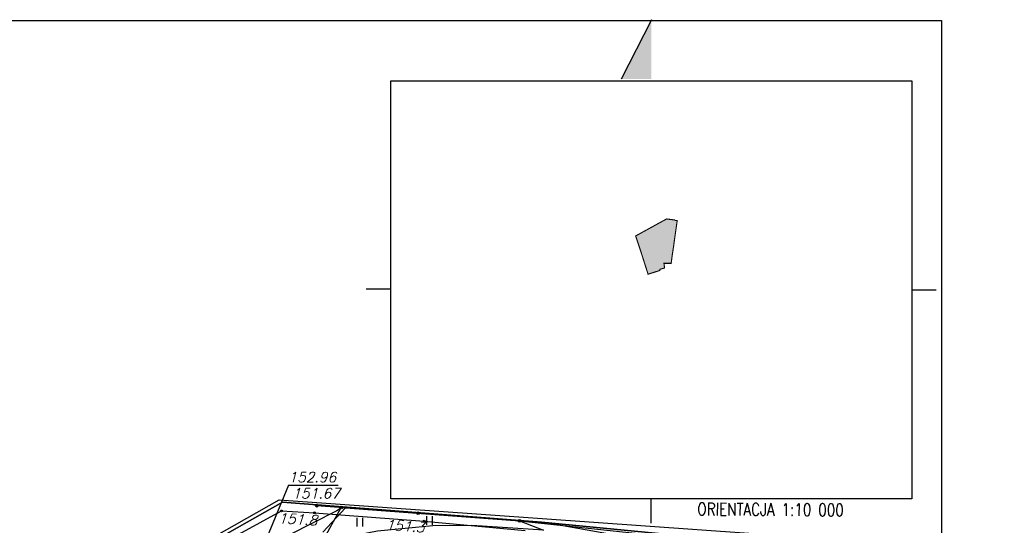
# Model space of a CAD drawing. Extents: x 1945528 to 1977779, y 1674768 to 1697044.
# Tile 19 of 23: x 1958273 to 1967015, y 1692556 to 1697044. Entities that reach past the tile are written whole.
import ezdxf

# ---------------------------------------------------------------- set-up
doc = ezdxf.new("R2010")
doc.units = 0
doc.header["$MEASUREMENT"] = 0
doc.linetypes.add('4001', pattern=[0])
doc.linetypes.add('4002', pattern=[2000, 1000, -1000])
doc.layers.add('area', color=6, linetype='Continuous', plot=False)
for name, color, linetype in [('DZIALKI', 7, 'Continuous'), ('ODGIK_1', 7, 'Continuous'), ('OGRODZENIA', 184, 'Continuous'), ('OPIS PROJ', 2, 'Continuous'), ('RAMKA', 3, 'Continuous'), ('ROSLINNOSC', 104, 'Continuous'), ('SYSTEM', 7, 'Continuous'), ('UZ_ENERGIA', 10, 'Continuous'), ('UZ_TELEKOMUNIKACJA', 210, 'Continuous'), ('UZYTKI', 7, 'Continuous')]:
    doc.layers.add(name, color=color, linetype=linetype)
doc.layers.add('lampy', color=10, linetype='Continuous', lineweight=25)
doc.styles.add('romans', font='romans.shx', dxfattribs={"width": 0.8})
doc.styles.get("Standard").update_dxf_attribs({"font": 'txt', "bigfont": 'BIGFONT.SHX'})

# ---------------------------------------------------------------- blocks, each defined once
blk = doc.blocks.new('1281')
at = {"layer": 'OGRODZENIA', "color": 184, "linetype": 'Continuous'}
for radius in [0.24, 0.16, 0.08]:
    blk.add_circle((0, 0), radius, dxfattribs=at)
blk = doc.blocks.new('1766')
at = {"layer": 'UZ_ENERGIA', "color": 1, "linetype": 'Continuous'}
for radius in [0.16, 0.08]:
    blk.add_circle((0, 0), radius, dxfattribs=at)
blk = doc.blocks.new('1001')
at = {"layer": 'SYSTEM', "color": 250, "linetype": 'Continuous'}
blk.add_line((0, 0), (0, 0), dxfattribs=at)
blk = doc.blocks.new('1450')
at = {"layer": 'ROSLINNOSC', "color": 104, "linetype": 'Continuous'}
for p, q in [((-0.5, -0.75), (-0.5, 0.75)), ((0.5, -0.75), (0.5, 0.75))]:
    blk.add_line(p, q, dxfattribs=at)
blk = doc.blocks.new('soc mdcp')
at = {"layer": 'DZIALKI', "color": 7, "linetype": '4001'}
for p, q in [((-34.62, 57.1), (1.86, 77.72)), ((1.86, 77.72), (-34.62, 57.1)), ((1.86, 77.72), (24.87, 75.94)), ((24.87, 75.94), (1.86, 77.72)), ((24.87, 75.94), (76.6, 70.98)), ((76.6, 70.98), (24.87, 75.94))]:
    blk.add_line(p, q, dxfattribs=at)
at = {"layer": 'ODGIK_1', "color": 230, "linetype": '4001'}
blk.add_polyline3d([(-57.53, 34.238, 0), (-57.982, 37.062, 0), (-57.894, 39.912, 0), (-57.257, 42.696, 0), (-55.75, 45.446, 0), (1.583, 77.926, 0), (43.268, 74.965, 0), (45.122, 56.932, 0), (27.361, -30.815, 0), (24.766, -44.382, 0), (21.966, -45.745, 0), (18.943, -46.503, 0), (15.828, -46.617, 0), (-1.251, -45.475, 0), (-19.058, -51.098, 0), (-22.027, -51.716, 0), (-25.069, -51.723, 0), (-28.044, -51.11, 0), (-30.833, -49.913, 0), (-33.337, -48.182, 0), (-35.427, -45.983, 0), (-37.037, -43.407, 0), (-38.09, -40.566, 0), (-57.53, 34.238, 0)], dxfattribs=at)
at = {"layer": 'OGRODZENIA', "color": 184, "linetype": '4001'}
for p, q in [((4.93, 77.412), (22.91, 76.056)), ((5.4, 74.18), (7.07, 77.25)), ((22.91, 76.056), (34.829, 74.797))]:
    blk.add_line(p, q, dxfattribs=at)
at = {"layer": 'ROSLINNOSC', "color": 104, "linetype": '4002'}
blk.add_polyline3d([(5.4, 74.18, 0), (7.07, 77.25, 0), (22.91, 76.056, 0), (25.04, 75.25, 151.881), (18.69, 75.66, 151.951), (15.23, 75.61, 152.001), (10.31, 75.15, 152.071), (5.7, 74.27, 152.141), (5.4, 74.18, 0)], dxfattribs=at)
at = {"layer": 'UZ_ENERGIA', "color": 1, "linetype": '4001'}
for p, q in [((-5.98, 72.73), (1.776, 76.943)), ((1.776, 76.943), (4.72, 76.78)), ((7.458, 77.209), (5.463, 75.045)), ((7.535, 77.281), (7.458, 77.209)), ((4.72, 76.78), (14.46, 76.04)), ((14.46, 76.04), (23.43, 75.21)), ((25.601, 75.87), (36.061, 74.005))]:
    blk.add_line(p, q, dxfattribs=at)
at = {"layer": 'UZ_TELEKOMUNIKACJA', "color": 30, "linetype": 'Continuous'}
for q in [(0.253, 73.979), (6.82, 79.226)]:
    blk.add_line((2.395, 79.228), q, dxfattribs=at)
at = {"layer": 'UZ_TELEKOMUNIKACJA', "color": 30, "linetype": '4001'}
for p, q in [((6.699, 76.964), (0.321, 73.739)), ((7.265, 77.302), (6.699, 76.964))]:
    blk.add_line(p, q, dxfattribs=at)
at = {"layer": 'UZYTKI', "color": 184, "linetype": '4002'}
blk.add_polyline3d([(-8.82, 53.54, 0), (-34.62, 57.1, 0), (1.86, 77.72, 0), (24.87, 75.94, 0), (76.6, 70.98, 0), (92.41, 68.82, 0), (106.2, 66.36, 0), (155.43, 56.32, 0), (153.92, 52.5, 0), (151.03, 53.39, 0), (149.7, 52.3, 0), (104.54, 62.19, 0), (79.08, 66.4, 0), (75.22, 66.38, 0), (74.02, 60.2, 0), (33.74, 60.84, 0), (31.18, 73.71, 0), (22.39, 68.9, 0), (17.65, 69.3, 0), (15.08, 68.98, 0), (-1.92, 58, 0), (-8.82, 53.54, 0)], dxfattribs=at)
at = {"layer": 'DZIALKI', "color": 7, "xscale": 0.5, "yscale": 0.5, "zscale": 0.5}
for p in [(1.86, 77.72), (1.86, 77.72), (1.86, 77.72), (1.86, 77.72), (24.87, 75.94), (24.87, 75.94), (24.87, 75.94), (24.87, 75.94)]:
    blk.add_blockref('1001', p, dxfattribs=at)
at = {"layer": 'OGRODZENIA', "color": 184, "xscale": 0.5, "yscale": 0.5, "zscale": 0.5}
for p in [(4.93, 77.412), (7.07, 77.25), (13.92, 76.734), (22.91, 76.056), (22.91, 76.056)]:
    blk.add_blockref('1281', p, dxfattribs=at)
at = {"layer": 'ROSLINNOSC', "color": 104, "xscale": 0.5, "yscale": 0.5, "zscale": 0.5}
for p in [(8.747, 75.946), (14.941, 76.097), (14.941, 76.097)]:
    blk.add_blockref('1450', p, dxfattribs=at)
at = {"layer": 'UZ_ENERGIA', "color": 1, "xscale": 0.5, "yscale": 0.5, "zscale": 0.5}
for p in [(1.776, 76.943, 151.701), (4.72, 76.78, 151.701), (14.46, 76.04, 151.701)]:
    blk.add_blockref('1766', p, dxfattribs=at)
at = {"layer": 'UZ_ENERGIA', "color": 1, "oblique": 15}
for s, rotation, p in [('151.8', 356.68222, (1.476, 75.859, 151.701)), ('151.3', 355.98582, (10.997, 75.273, 151.701))]:
    blk.add_text(s, height=0.9, rotation=rotation, dxfattribs=at).set_placement(p)
at = {"layer": 'UZ_TELEKOMUNIKACJA', "color": 30, "oblique": 15}
for s, p in [('152.96', (2.395, 79.498)), ('151.67', (2.735, 78.058))]:
    blk.add_text(s, height=0.9, rotation=359.97, dxfattribs=at).set_placement(p)

msp = doc.modelspace()

# ---------------------------------------------------------------- hatches: boundary and pattern name
at = {"layer": 'lampy', "lineweight": 15}
h = msp.add_hatch(color=256, dxfattribs=at)
h.dxf.hatch_style = 1
h.paths.add_polyline_path([(1963942.387, 1695234.931), (1963741.442, 1695124.428), (1963783.774, 1694998.67), (1963851.979, 1694784.857), (1963886.45, 1694795.878), (1963956.869, 1694818.393), (1963957.678, 1694828.545), (1963998.22, 1694840.117), (1963993.044, 1694882.044), (1964056.67, 1694881.21), (1964068.037, 1694964.773), (1964073.679, 1695001.518), (1964078.865, 1695035.067), (1964080.745, 1695051.324), (1964109.053, 1695250.978), (1964110.503, 1695261.284), (1964093.998, 1695262.612), (1964088.015, 1695266.391), (1964016.038, 1695275.363)])
at = {"layer": 'OPIS PROJ', "ltscale": 100}
msp.add_hatch(color=256, dxfattribs=at).paths.add_polyline_path([(1963613.29, 1696516.744), (1963881.143, 1696516.744), (1963881.143, 1697044.255)])

# ---------------------------------------------------------------- linework, layer by layer
at = {"layer": 'area', "color": 1, "elevation": -15328}
msp.add_lwpolyline([(1952077.463, 1697035.984), (1966456.535, 1697035.984), (1966456.535, 1676265.345), (1952077.463, 1676265.345)], close=True, dxfattribs=at)
at = {"layer": 'lampy', "lineweight": 15, "const_width": 9.768}
msp.add_lwpolyline([(1963942.387, 1695234.931), (1963741.442, 1695124.428), (1963783.774, 1694998.67), (1963851.979, 1694784.857), (1963886.45, 1694795.878), (1963956.869, 1694818.393), (1963957.678, 1694828.545), (1963998.22, 1694840.117), (1963993.044, 1694882.044), (1964056.67, 1694881.21), (1964068.037, 1694964.773), (1964073.679, 1695001.518), (1964078.865, 1695035.067), (1964080.745, 1695051.324), (1964109.053, 1695250.978), (1964110.503, 1695261.284), (1964093.998, 1695262.612), (1964088.015, 1695266.391), (1964016.038, 1695275.363), (1963942.387, 1695234.931)], close=True, dxfattribs=at)
at = {"layer": 'OPIS PROJ', "ltscale": 100}
for p, q in [((1963881.143, 1697044.255), (1963613.29, 1696516.744)), ((1961567.213, 1694651.449), (1961349.585, 1694651.449)), ((1966192.995, 1694647.605), (1966410.623, 1694647.605)), ((1963880.104, 1692574.814), (1963880.104, 1692792.441))]:
    msp.add_line(p, q, dxfattribs=at)
at = {"layer": 'RAMKA', "color": 1}
msp.add_lwpolyline([(1961567.213, 1696502.768), (1966192.995, 1696502.768), (1966192.995, 1692792.441), (1961567.213, 1692792.441)], close=True, dxfattribs=at)

# ---------------------------------------------------------------- block references
at = {"layer": 'area', "xscale": 100, "yscale": 100, "zscale": 100}
msp.add_blockref('soc mdcp', (1960418.844, 1684989.251, -15084.1), dxfattribs=at)

# ---------------------------------------------------------------- texts
at = {"layer": 'OPIS PROJ', "color": 2, "linetype": 'Continuous', "insert": (1964289.14, 1692755.686, -14973.097), "char_height": 110.65835, "width": 2728.34999, "attachment_point": 1, "rotation": 359.6260735, "style": 'romans'}
msp.add_mtext('ORIENTACJA 1:10 000', dxfattribs=at)

doc.saveas('drawing.dxf')
